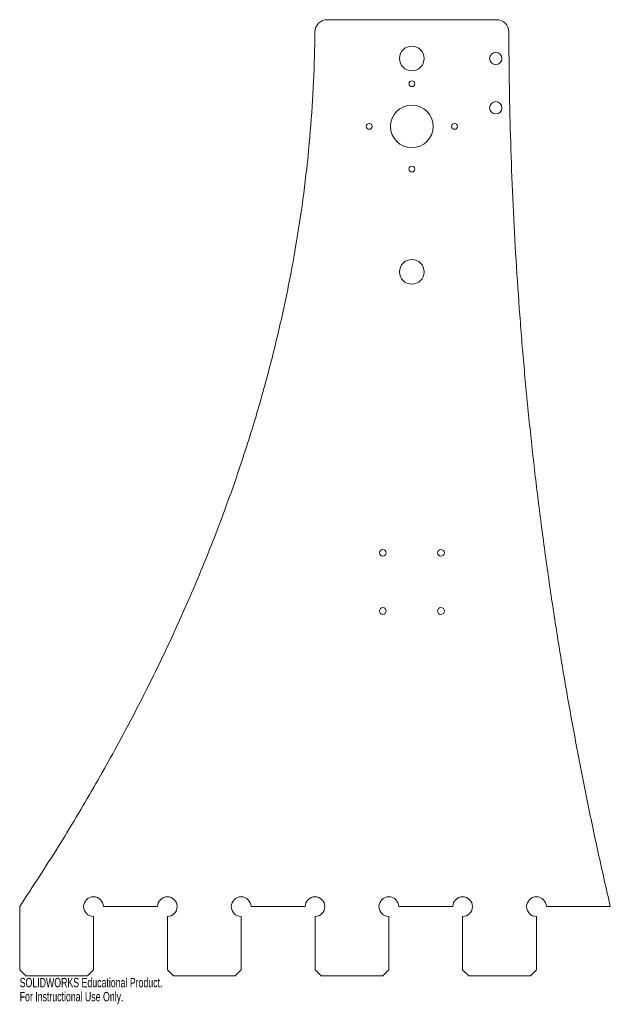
# Model space of a CAD drawing. Header units: inches. Extents: x 0 to 12, y -2 to 18.
import ezdxf

# ---------------------------------------------------------------- set-up
doc = ezdxf.new("R2010")
doc.units = ezdxf.units.IN
doc.header["$MEASUREMENT"] = 0
doc.styles.add('SLDTEXTSTYLE0', font='TXT', dxfattribs={"width": 0.7})

msp = doc.modelspace()

# ---------------------------------------------------------------- linework, layer by layer
at = {"color": 7, "linetype": 'Continuous', "lineweight": 15}
for p, q in [((9.687, 18), (6.249, 18)), ((0, 0), (0, -1.281)), ((1.7, 0), (2.8, 0)), ((4.7, 0), (5.8, 0)), ((7.7, 0), (8.8, 0)), ((10.7, 0), (12, 0)), ((1.5, -1.281), (1.5, -0.2)), ((3, -0.2), (3, -1.281)), ((4.5, -1.281), (4.5, -0.2)), ((6, -0.2), (6, -1.281)), ((7.5, -1.281), (7.5, -0.2)), ((9, -0.2), (9, -1.281)), ((10.5, -1.281), (10.5, -0.2)), ((0, -1.281), (0.125, -1.406)), ((1.375, -1.406), (1.5, -1.281)), ((3, -1.281), (3.125, -1.406)), ((4.375, -1.406), (4.5, -1.281)), ((6, -1.281), (6.125, -1.406)), ((7.375, -1.406), (7.5, -1.281)), ((9, -1.281), (9.125, -1.406)), ((10.375, -1.406), (10.5, -1.281)), ((0.125, -1.406), (1.375, -1.406)), ((3.125, -1.406), (4.375, -1.406)), ((6.125, -1.406), (7.375, -1.406)), ((9.125, -1.406), (10.375, -1.406))]:
    msp.add_line(p, q, dxfattribs=at)
for centre, radius in [((7.968, 17.213), 0.25), ((9.672, 17.213), 0.125), ((7.968, 16.701), 0.0591), ((7.968, 15.835), 0.433), ((9.672, 16.213), 0.125), ((7.102, 15.835), 0.0591), ((8.835, 15.835), 0.0591), ((7.968, 14.969), 0.0591), ((7.968, 12.882), 0.25), ((7.378, 7.181), 0.0689), ((8.559, 7.181), 0.0689), ((7.378, 6), 0.0689), ((8.559, 6), 0.0689)]:
    msp.add_circle(centre, radius, dxfattribs=at)
for centre, radius, start, end in [((6.249, 17.75), 0.25, 90, 179.4744), ((9.687, 17.75), 0.25, 0.1767, 90), ((1.5, 0), 0.2, 0, 270), ((3, 0), 0.2, 270, 180), ((4.5, 0), 0.2, 0, 270), ((6, 0), 0.2, 270, 180), ((7.5, 0), 0.2, 0, 270), ((9, 0), 0.2, 270, 180), ((10.5, 0), 0.2, 0, 270)]:
    msp.add_arc(centre, radius, start, end, dxfattribs=at)
for points in [[(5.999, 17.752), (5.917, 8.876), (0, 0)], [(12, 0), (9.965, 8.747), (9.937, 17.751)]]:
    msp.add_open_spline(points, degree=2, dxfattribs=at)

# ---------------------------------------------------------------- texts
at = {"color": 7, "linetype": 'Continuous', "char_height": 0.1903, "attachment_point": 1, "style": 'SLDTEXTSTYLE0'}
for s, insert in [('SOLIDWORKS Educational Product.', (0, -1.446)), ('For Instructional Use Only.', (0, -1.731))]:
    msp.add_mtext(s, dxfattribs=dict(at, insert=insert))

doc.saveas('drawing.dxf')
